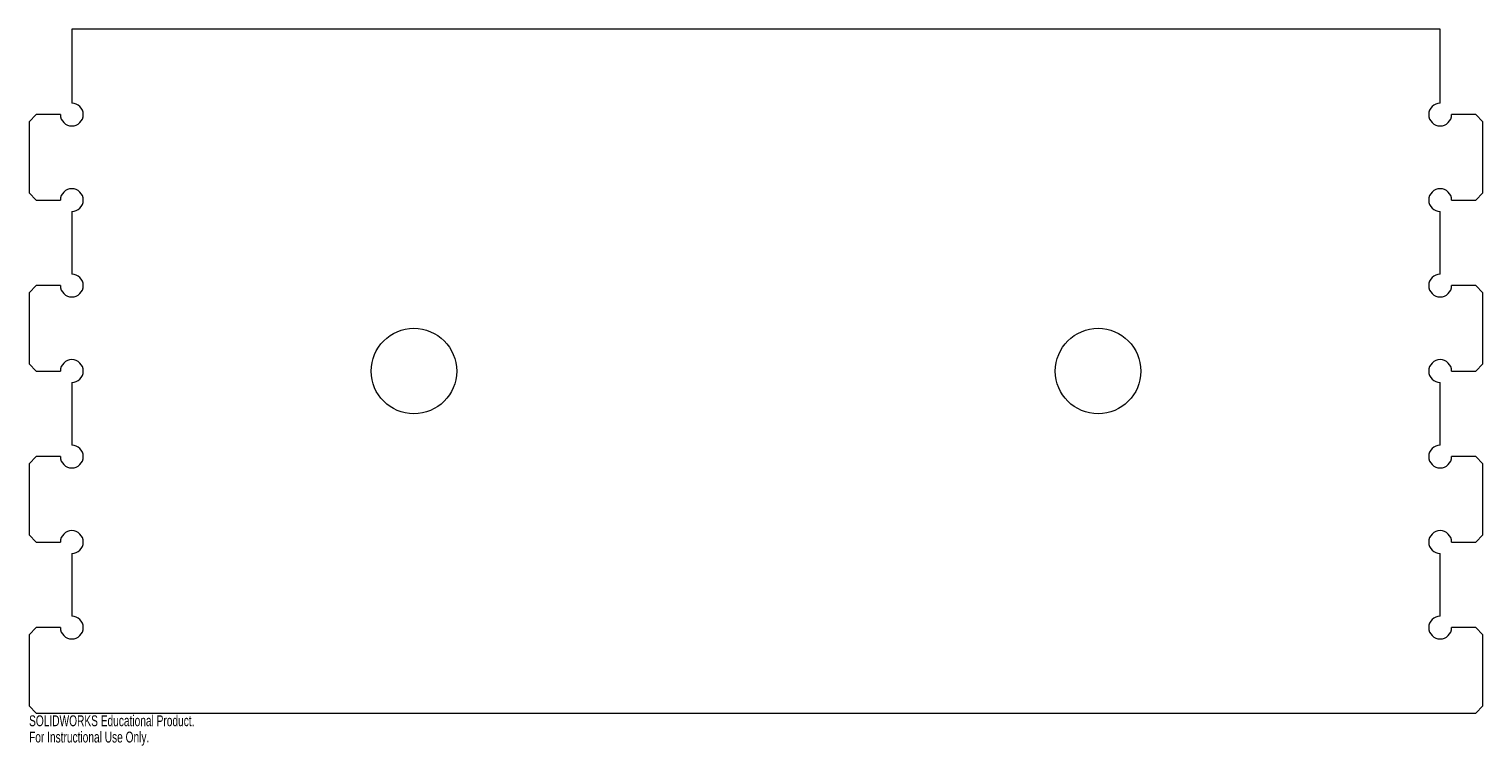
# Model space of a CAD drawing. Header units: inches. Extents: x -0.8 to 24.8, y -0.6 to 12.
import ezdxf

# ---------------------------------------------------------------- set-up
doc = ezdxf.new("R2010")
doc.units = ezdxf.units.IN
doc.header["$MEASUREMENT"] = 0
doc.styles.add('SLDTEXTSTYLE0', font='TXT', dxfattribs={"width": 0.7})

msp = doc.modelspace()

# ---------------------------------------------------------------- linework, layer by layer
at = {"color": 7, "linetype": 'Continuous', "lineweight": 15}
for p, q in [((24, 12), (0, 12)), ((0, 12), (0, 10.7)), ((24, 10.7), (24, 12)), ((-0.625, 10.5), (-0.75, 10.375)), ((-0.2, 10.5), (-0.625, 10.5)), ((24.625, 10.5), (24.2, 10.5)), ((24.75, 10.375), (24.625, 10.5)), ((-0.75, 10.375), (-0.75, 9.125)), ((24.75, 9.125), (24.75, 10.375)), ((-0.75, 9.125), (-0.625, 9)), ((-0.625, 9), (-0.2, 9)), ((24.2, 9), (24.625, 9)), ((24.625, 9), (24.75, 9.125)), ((0, 8.8), (0, 7.7)), ((24, 7.7), (24, 8.8)), ((-0.625, 7.5), (-0.75, 7.375)), ((-0.2, 7.5), (-0.625, 7.5)), ((24.625, 7.5), (24.2, 7.5)), ((24.75, 7.375), (24.625, 7.5)), ((-0.75, 7.375), (-0.75, 6.125)), ((24.75, 6.125), (24.75, 7.375)), ((-0.75, 6.125), (-0.625, 6)), ((24.625, 6), (24.75, 6.125)), ((-0.625, 6), (-0.2, 6)), ((24.2, 6), (24.625, 6)), ((0, 5.8), (0, 4.7)), ((24, 4.7), (24, 5.8)), ((-0.625, 4.5), (-0.75, 4.375)), ((-0.75, 4.375), (-0.75, 3.125)), ((-0.2, 4.5), (-0.625, 4.5)), ((24.625, 4.5), (24.2, 4.5)), ((24.75, 4.375), (24.625, 4.5)), ((24.75, 3.125), (24.75, 4.375)), ((-0.75, 3.125), (-0.625, 3)), ((24.625, 3), (24.75, 3.125)), ((-0.625, 3), (-0.2, 3)), ((24.2, 3), (24.625, 3)), ((0, 2.8), (0, 1.7)), ((24, 1.7), (24, 2.8)), ((-0.625, 1.5), (-0.75, 1.375)), ((-0.75, 1.375), (-0.75, 0.125)), ((-0.2, 1.5), (-0.625, 1.5)), ((24.625, 1.5), (24.2, 1.5)), ((24.75, 1.375), (24.625, 1.5)), ((24.75, 0.125), (24.75, 1.375)), ((-0.75, 0.125), (-0.625, 0)), ((-0.625, 0), (24.625, 0)), ((24.625, 0), (24.75, 0.125))]:
    msp.add_line(p, q, dxfattribs=at)
for centre in [(6, 6), (18, 6)]:
    msp.add_circle(centre, 0.75, dxfattribs=at)
for centre, start, end in [((0, 10.5), 180, 90), ((24, 10.5), 90, 360), ((0, 9), 270, 180), ((24, 9), 360, 270), ((0, 7.5), 180, 90), ((24, 7.5), 90, 360), ((0, 6), 270, 180), ((24, 6), 360, 270), ((0, 4.5), 180, 90), ((24, 4.5), 90, 360), ((0, 3), 270, 180), ((24, 3), 360, 270), ((0, 1.5), 180, 90), ((24, 1.5), 90, 360)]:
    msp.add_arc(centre, 0.2, start, end, dxfattribs=at)

# ---------------------------------------------------------------- texts
at = {"color": 7, "linetype": 'Continuous', "char_height": 0.1903, "attachment_point": 1, "style": 'SLDTEXTSTYLE0'}
for s, insert in [('SOLIDWORKS Educational Product.', (-0.75, -0.04)), ('For Instructional Use Only.', (-0.75, -0.326))]:
    msp.add_mtext(s, dxfattribs=dict(at, insert=insert))

doc.saveas('drawing.dxf')
